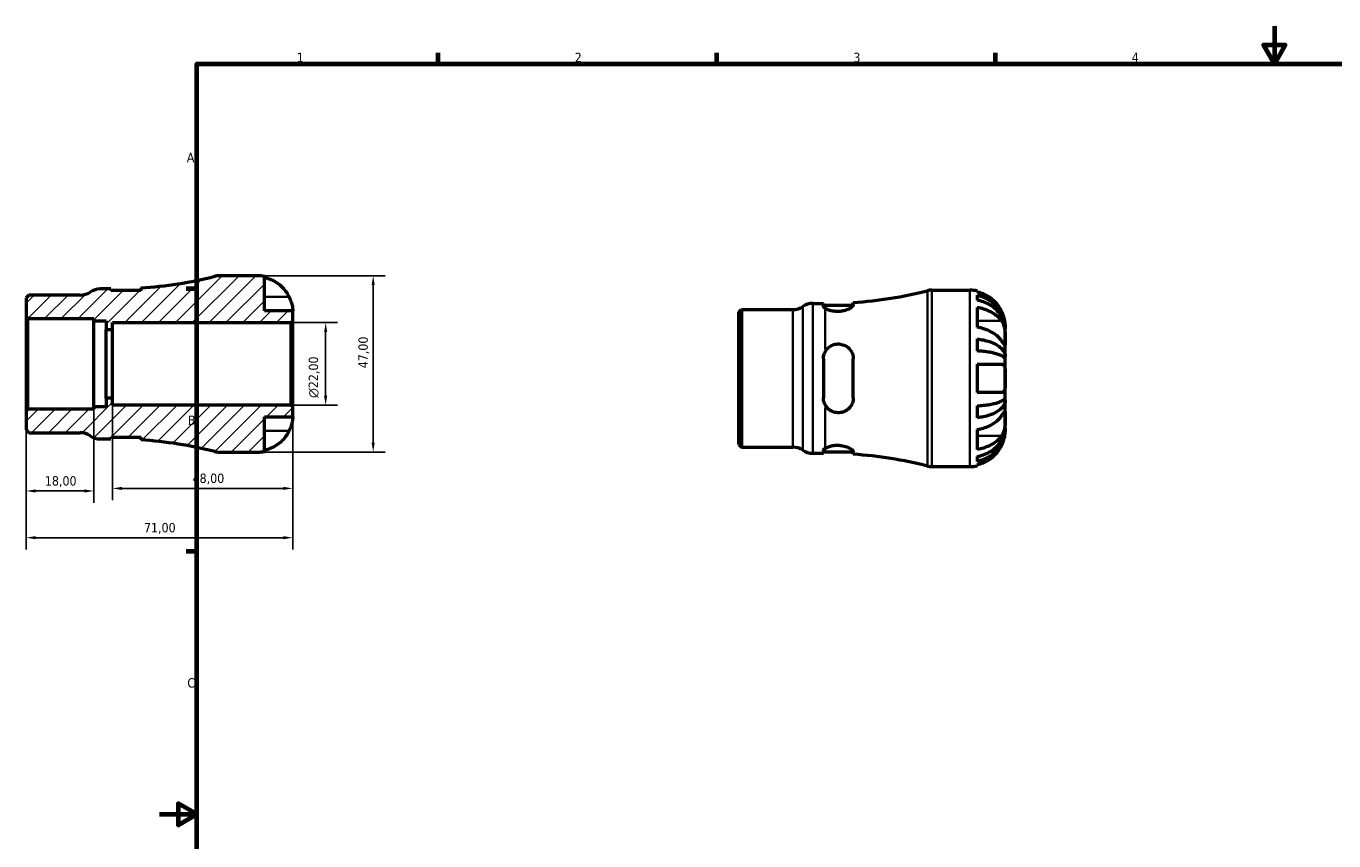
# Model space of a CAD drawing. Header units: millimetres. Extents: x -36 to 661, y 0 to 420.
# Tile 2 of 3: x -36 to 313, y 203 to 420. Entities that reach past the tile are written whole.
import ezdxf

# ---------------------------------------------------------------- set-up
doc = ezdxf.new("R2010")
doc.units = ezdxf.units.MM
for name, color, linetype, lineweight in [('Border (ISO)', 7, 'Continuous', 70), ('Dimension (ISO)', 7, 'Continuous', 25), ('Hatch (ISO)', 7, 'Continuous', 18), ('Visible (ISO)', 7, 'Continuous', 50), ('Visible Narrow (ISO)', 7, 'Continuous', 35)]:
    doc.layers.add(name, color=color, linetype=linetype, lineweight=lineweight)
doc.styles.add('Note Text (ISO)', font='tahoma.ttf')
doc.dimstyles.new('Default (ISO)', dxfattribs={"dimtxt": 2.5, "dimasz": 2.5, "dimexe": 3.175, "dimexo": 0, "dimgap": 0.762, "dimtad": 1, "dimrnd": 1e-08, "dimzin": 0, "dimtxsty": 'Note Text (ISO)', "dimcen": 0.09, "dimdle": 10, "dimclrd": 256, "dimclre": 256, "dimclrt": 232, "dimazin": 0, "dimtfac": 1.40208, "dimtmove": 0, "dimatfit": 3, "dimfxl": 1, "dimtolj": 1, "dimtzin": 0, "dimlwd": -1, "dimlwe": -1, "dimarcsym": 0})

# ---------------------------------------------------------------- blocks, each defined once
blk = doc.blocks.new('Borders Default Border')
at = {"layer": 'Border (ISO)'}
for p, q in [((74.25, 410), (74.25, 412.9)), ((148.5, 410), (148.5, 412.9)), ((222.75, 410), (222.75, 412.9)), ((10, 350), (7.1, 350)), ((10, 280), (7.1, 280))]:
    blk.add_line(p, q, dxfattribs=at)
at = {"layer": 'Border (ISO)', "flags": 128}
for points in [[(297, 420), (297, 410), (294.11, 415), (299.89, 415), (297, 410)], [(10, 10), (10, 410), (584, 410), (584, 10), (10, 10)], [(0, 210), (10, 210), (5, 212.89), (5, 207.11), (10, 210)]]:
    blk.add_lwpolyline(points, dxfattribs=at)
at = {"layer": 'Border (ISO)', "color": 232, "true_color": 0xca0064, "char_height": 2.5, "attachment_point": 7, "style": 'Note Text (ISO)'}
for s, insert in [('1', (36.56, 410.4)), ('2', (110.62, 410.4)), ('3', (184.85, 410.35)), ('4', (259, 410.4)), ('A', (7.29, 383.75)), ('B', (7.59, 313.75)), ('C', (7.43, 243.71))]:
    blk.add_mtext(s, dxfattribs=dict(at, insert=insert))
blk = doc.blocks.new('*D7')
at = {"layer": 'Defpoints', "color": 0, "transparency": 16777216}
for p in [(26.1, 353.5), (26.1, 306.5), (56.94, 306.5)]:
    blk.add_point(p, dxfattribs=at)
at = {"layer": 'Dimension (ISO)', "transparency": 16777216}
for p, q in [((26.1, 353.5), (60.11, 353.5)), ((56.94, 351), (56.94, 309)), ((26.1, 306.5), (60.11, 306.5))]:
    blk.add_line(p, q, dxfattribs=at)
for points in [[(56.52, 351), (57.35, 351), (56.94, 353.5)], [(56.52, 309), (57.35, 309), (56.94, 306.5)]]:
    blk.add_solid(points, dxfattribs=at)
at = {"layer": 'Dimension (ISO)', "color": 232, "true_color": 0xca0064, "transparency": 16777216, "insert": (53, 328.83), "char_height": 2.5, "attachment_point": 1, "rotation": 90, "style": 'Note Text (ISO)'}
blk.add_mtext('\\A1;47,00', dxfattribs=at)
blk = doc.blocks.new('*D8')
at = {"layer": 'Defpoints', "color": 0, "transparency": 16777216}
for p in [(35.03, 341), (44.28, 341), (35.03, 319)]:
    blk.add_point(p, dxfattribs=at)
at = {"layer": 'Dimension (ISO)', "transparency": 16777216}
for p, q in [((35.03, 341), (47.45, 341)), ((44.28, 321.5), (44.28, 338.5)), ((35.03, 319), (47.45, 319))]:
    blk.add_line(p, q, dxfattribs=at)
for points in [[(43.86, 338.5), (44.69, 338.5), (44.28, 341)], [(43.86, 321.5), (44.69, 321.5), (44.28, 319)]]:
    blk.add_solid(points, dxfattribs=at)
at = {"layer": 'Dimension (ISO)', "color": 232, "true_color": 0xca0064, "transparency": 16777216, "insert": (39.75, 320.94), "char_height": 2.5, "attachment_point": 1, "rotation": 90, "style": 'Note Text (ISO)'}
blk.add_mtext('\\A1;\\fAIGDT|b0|i0;\\H2.5000;\\ln\\fTahoma|b0|i0;\\H2.5000;22,00', dxfattribs=at)
blk = doc.blocks.new('*D9')
at = {"layer": 'Defpoints', "color": 0, "transparency": 16777216}
for p in [(-12.5, 320.83), (35.5, 318.53), (-12.5, 296.83)]:
    blk.add_point(p, dxfattribs=at)
at = {"layer": 'Dimension (ISO)', "transparency": 16777216}
for p, q in [((-12.5, 320.83), (-12.5, 293.65)), ((35.5, 318.53), (35.5, 293.65)), ((33, 296.83), (-10, 296.83))]:
    blk.add_line(p, q, dxfattribs=at)
for points in [[(-10, 297.24), (-10, 296.41), (-12.5, 296.83)], [(33, 297.24), (33, 296.41), (35.5, 296.83)]]:
    blk.add_solid(points, dxfattribs=at)
at = {"layer": 'Dimension (ISO)', "color": 232, "true_color": 0xca0064, "transparency": 16777216, "insert": (8.83, 300.77), "char_height": 2.5, "attachment_point": 1, "style": 'Note Text (ISO)'}
blk.add_mtext('\\A1;48,00', dxfattribs=at)
blk = doc.blocks.new('*D10')
at = {"layer": 'Defpoints', "color": 0, "transparency": 16777216}
for p in [(-35.5, 317.47), (-17.5, 318.54), (-35.5, 296.14)]:
    blk.add_point(p, dxfattribs=at)
at = {"layer": 'Dimension (ISO)', "transparency": 16777216}
for p, q in [((-35.5, 317.47), (-35.5, 292.97)), ((-17.5, 318.54), (-17.5, 292.97)), ((-20, 296.14), (-33, 296.14))]:
    blk.add_line(p, q, dxfattribs=at)
for points in [[(-33, 296.56), (-33, 295.72), (-35.5, 296.14)], [(-20, 296.56), (-20, 295.72), (-17.5, 296.14)]]:
    blk.add_solid(points, dxfattribs=at)
at = {"layer": 'Dimension (ISO)', "color": 232, "true_color": 0xca0064, "transparency": 16777216, "insert": (-30.52, 300.08), "char_height": 2.5, "attachment_point": 1, "style": 'Note Text (ISO)'}
blk.add_mtext('\\A1;18,00', dxfattribs=at)
blk = doc.blocks.new('*D11')
at = {"layer": 'Defpoints', "color": 0, "transparency": 16777216}
for p in [(-35.5, 317.47), (35.5, 318.53), (35.5, 283.69)]:
    blk.add_point(p, dxfattribs=at)
at = {"layer": 'Dimension (ISO)', "transparency": 16777216}
for p, q in [((-35.5, 317.47), (-35.5, 280.51)), ((35.5, 318.53), (35.5, 280.51)), ((-33, 283.69), (33, 283.69))]:
    blk.add_line(p, q, dxfattribs=at)
for points in [[(-33, 284.11), (-33, 283.27), (-35.5, 283.69)], [(33, 284.11), (33, 283.27), (35.5, 283.69)]]:
    blk.add_solid(points, dxfattribs=at)
at = {"layer": 'Dimension (ISO)', "color": 232, "true_color": 0xca0064, "transparency": 16777216, "insert": (-4.12, 287.62), "char_height": 2.5, "attachment_point": 1, "style": 'Note Text (ISO)'}
blk.add_mtext('\\A1;71,00', dxfattribs=at)

msp = doc.modelspace()

# ---------------------------------------------------------------- hatches: boundary and pattern name
at = {"layer": 'Hatch (ISO)'}
h = msp.add_hatch(dxfattribs=at)
h.set_pattern_fill('ANSI31', color=256, scale=25.4, style=0)
h.set_pattern_definition([(45, (0, 0), (-2.245064, 2.245064), [])])
edge = h.paths.add_edge_path()
edge.add_line((-35.501, 342.529), (-35.031, 342.058))
edge.add_line((-35.031, 342.058), (-17.501, 342.058))
edge.add_line((-17.501, 342.058), (-17.501, 341.456))
edge.add_line((-17.501, 341.456), (-14.151, 341.456))
edge.add_line((-14.151, 341.456), (-14.151, 339.167))
edge.add_line((-14.151, 339.167), (-12.501, 339.167))
edge.add_line((-12.501, 339.167), (-12.501, 341))
edge.add_line((-12.501, 341), (35.029, 341))
edge.add_line((35.029, 341), (35.499, 341.47))
edge.add_line((35.499, 341.47), (35.499, 344.1))
edge.add_line((35.499, 344.1), (27.979, 344.1))
edge.add_line((27.979, 344.1), (27.979, 353.31))
edge.add_ellipse((26.099, 344.1), major_axis=(1.88, 9.21), ratio=1, start_angle=0, end_angle=11.53696)
edge.add_line((26.099, 353.5), (15.928, 353.5))
edge.add_ellipse((15.928, 348.8), major_axis=(0, 4.7), ratio=1, start_angle=0, end_angle=14.13648)
edge.add_ellipse((-12.501, 461.676), major_axis=(27.281, -108.318), ratio=1, start_angle=349.72738, end_angle=360, ccw=False)
edge.add_line((-4.974, 350.229), (-4.974, 349.535))
edge.add_line((-4.974, 349.535), (-12.964, 349.535))
edge.add_line((-12.964, 349.535), (-12.964, 349.975))
edge.add_line((-12.964, 349.975), (-15.761, 349.975))
edge.add_ellipse((-15.761, 345.275), major_axis=(0, 4.7), ratio=1, start_angle=0, end_angle=34.41151)
edge.add_ellipse((-21.073, 353.03), major_axis=(2.656, -3.878), ratio=1, start_angle=325.58849, end_angle=360, ccw=False)
edge.add_line((-21.073, 348.33), (-34.778, 348.33))
edge.add_line((-34.778, 348.33), (-35.501, 347.606))
edge.add_line((-35.501, 347.606), (-35.501, 342.529))
edge = h.paths.add_edge_path()
edge.add_line((-35.031, 317.942), (-35.501, 317.471))
edge.add_line((-35.501, 317.471), (-35.501, 312.394))
edge.add_line((-35.501, 312.394), (-34.778, 311.67))
edge.add_line((-34.778, 311.67), (-21.073, 311.67))
edge.add_ellipse((-21.073, 306.97), major_axis=(0, 4.7), ratio=1, start_angle=325.58849, end_angle=360, ccw=False)
edge.add_ellipse((-15.761, 314.725), major_axis=(-2.656, -3.878), ratio=1, start_angle=0, end_angle=34.41151)
edge.add_line((-15.761, 310.025), (-12.964, 310.025))
edge.add_line((-12.964, 310.025), (-12.964, 310.465))
edge.add_line((-12.964, 310.465), (-4.974, 310.465))
edge.add_line((-4.974, 310.465), (-4.974, 309.771))
edge.add_ellipse((-12.501, 198.324), major_axis=(7.527, 111.447), ratio=1, start_angle=349.72738, end_angle=360, ccw=False)
edge.add_ellipse((15.928, 311.2), major_axis=(-1.148, -4.558), ratio=1, start_angle=0, end_angle=14.13648)
edge.add_line((15.928, 306.5), (26.099, 306.5))
edge.add_ellipse((26.099, 315.9), major_axis=(0, -9.4), ratio=1, start_angle=0, end_angle=11.53696)
edge.add_line((27.979, 306.69), (27.979, 315.9))
edge.add_line((27.979, 315.9), (35.499, 315.9))
edge.add_line((35.499, 315.9), (35.499, 318.53))
edge.add_line((35.499, 318.53), (35.029, 319))
edge.add_line((35.029, 319), (-12.501, 319))
edge.add_line((-12.501, 319), (-12.501, 320.833))
edge.add_line((-12.501, 320.833), (-14.151, 320.833))
edge.add_line((-14.151, 320.833), (-14.151, 318.544))
edge.add_line((-14.151, 318.544), (-17.501, 318.544))
edge.add_line((-17.501, 318.544), (-17.501, 317.942))
edge.add_line((-17.501, 317.942), (-35.031, 317.942))

# ---------------------------------------------------------------- linework, layer by layer
at = {"layer": 'Visible (ISO)'}
for p, q in [((26.099, 353.5), (15.928, 353.5)), ((27.979, 344.1), (27.979, 353.31)), ((-12.964, 349.975), (-15.761, 349.975)), ((-12.964, 349.535), (-12.964, 349.975)), ((-4.974, 349.535), (-12.964, 349.535)), ((-4.974, 350.229), (-4.974, 349.535)), ((205.74, 349.647), (215.912, 349.647)), ((217.792, 349.457), (217.792, 349.152)), ((-34.778, 348.33), (-35.501, 347.606)), ((-35.501, 347.606), (-35.501, 342.529)), ((-21.073, 348.33), (-34.778, 348.33)), ((174.052, 346.122), (176.849, 346.122)), ((176.849, 346.122), (176.849, 345.441)), ((176.849, 345.682), (184.838, 345.682)), ((184.839, 345.704), (184.839, 346.376)), ((217.792, 348.284), (217.792, 346.963)), ((217.792, 345.073), (217.792, 339.755)), ((-35.501, 342.529), (-35.031, 342.058)), ((-35.501, 342.529), (-35.501, 317.471)), ((-35.031, 342.058), (-17.501, 342.058)), ((-35.031, 317.942), (-35.031, 342.058)), ((-17.501, 342.058), (-17.501, 341.456)), ((-17.501, 341.456), (-14.151, 341.456)), ((-17.501, 318.544), (-17.501, 341.456)), ((-14.151, 341.456), (-14.151, 339.167)), ((35.499, 344.1), (27.979, 344.1)), ((35.029, 341), (35.499, 341.47)), ((35.499, 341.47), (35.499, 344.1)), ((35.499, 318.53), (35.499, 341.47)), ((154.312, 343.753), (155.035, 344.477)), ((154.312, 308.54), (154.312, 343.753)), ((155.035, 344.477), (168.74, 344.477)), ((155.035, 344.477), (155.035, 307.817)), ((-14.151, 339.167), (-12.501, 339.167)), ((-14.151, 320.833), (-14.151, 339.167)), ((-12.501, 339.167), (-12.501, 341)), ((-12.501, 341), (35.029, 341)), ((-12.501, 320.833), (-12.501, 339.167)), ((35.029, 341), (35.029, 319)), ((225.312, 339.336), (225.304, 339.336)), ((225.312, 339.336), (225.312, 340.247)), ((225.312, 338.999), (225.312, 339.336)), ((225.312, 336.117), (225.312, 338.999)), ((217.792, 336.638), (217.792, 333.448)), ((225.312, 331.947), (225.312, 336.117)), ((176.849, 331.317), (176.849, 320.977)), ((184.839, 320.977), (184.839, 331.317)), ((225.312, 331.947), (224.739, 331.947)), ((225.312, 331.134), (225.312, 331.947)), ((225.312, 326.147), (225.312, 331.134)), ((217.792, 329.907), (217.792, 322.387)), ((225.312, 321.16), (225.312, 326.147)), ((-12.501, 320.833), (-14.151, 320.833)), ((-14.151, 320.833), (-14.151, 318.544)), ((-12.501, 319), (-12.501, 320.833)), ((225.312, 320.347), (225.312, 321.16)), ((-35.031, 317.942), (-35.501, 317.471)), ((-35.501, 317.471), (-35.501, 312.394)), ((-17.501, 317.942), (-35.031, 317.942)), ((-14.151, 318.544), (-17.501, 318.544)), ((-17.501, 318.544), (-17.501, 317.942)), ((35.029, 319), (-12.501, 319)), ((35.499, 318.53), (35.029, 319)), ((35.499, 315.9), (35.499, 318.53)), ((217.792, 318.846), (217.792, 315.656)), ((225.312, 320.347), (224.739, 320.347)), ((225.312, 316.177), (225.312, 320.347)), ((27.979, 306.69), (27.979, 315.9)), ((27.979, 315.9), (35.499, 315.9)), ((225.312, 313.295), (225.312, 316.177)), ((-35.501, 312.394), (-34.778, 311.67)), ((-34.778, 311.67), (-21.073, 311.67)), ((-15.761, 310.025), (-12.964, 310.025)), ((-12.964, 310.025), (-12.964, 310.465)), ((-12.964, 310.465), (-4.974, 310.465)), ((-4.974, 310.465), (-4.974, 309.771)), ((217.792, 312.539), (217.792, 307.221)), ((225.312, 312.958), (225.304, 312.958)), ((225.312, 312.958), (225.312, 313.295)), ((225.312, 312.047), (225.312, 312.958)), ((154.312, 308.54), (155.035, 307.817)), ((155.035, 307.817), (168.74, 307.817)), ((176.849, 306.853), (176.849, 306.172)), ((176.849, 306.612), (184.838, 306.612)), ((184.839, 305.918), (184.839, 306.59)), ((15.928, 306.5), (26.099, 306.5)), ((174.052, 306.172), (176.849, 306.172)), ((217.792, 305.331), (217.792, 304.01)), ((217.792, 303.142), (217.792, 302.837)), ((205.74, 302.647), (215.912, 302.647))]:
    msp.add_line(p, q, dxfattribs=at)
for centre, radius, start, end in [((-12.501, 461.676), 111.701, 273.86385, 284.13648), ((15.928, 348.8), 4.7, 90, 104.13648), ((26.099, 344.1), 9.4, 78.46304, 90), ((-21.073, 353.03), 4.7, 270, 304.41151), ((-15.761, 345.275), 4.7, 90, 124.41151), ((177.312, 457.823), 111.701, 273.86385, 284.13648), ((205.74, 344.947), 4.7, 90, 104.13648), ((215.912, 340.247), 9.4, 78.46304, 90), ((168.74, 349.177), 4.7, 270, 304.41151), ((174.052, 341.422), 4.7, 90, 124.41151), ((-21.073, 306.97), 4.7, 55.58849, 90), ((-15.761, 314.725), 4.7, 235.58849, 270), ((-12.501, 198.324), 111.701, 75.86352, 86.13615), ((15.928, 311.2), 4.7, 255.86352, 270), ((26.099, 315.9), 9.4, 270, 281.53696), ((168.74, 303.117), 4.7, 55.58849, 90), ((174.052, 310.872), 4.7, 235.58849, 270), ((177.312, 194.471), 111.701, 75.86352, 86.13615), ((205.74, 307.347), 4.7, 255.86352, 270), ((215.912, 312.047), 9.4, 270, 281.53696)]:
    msp.add_arc(centre, radius, start, end, dxfattribs=at)
for points, knots in [([(27.979, 353.005), (28.575, 352.881), (29.157, 352.697), (30.209, 352.258), (30.772, 351.961), (31.821, 351.254), (32.308, 350.844), (33.131, 350.015), (33.541, 349.518), (34.135, 348.619), (34.35, 348.238), (34.532, 347.86)], [0.17834588, 0.17834588, 0.17834588, 0.17834588, 0.34594654, 0.34594654, 0.52006504, 0.52006504, 0.69418354, 0.69418354, 0.87054778, 0.87054778, 0.99054939, 0.99054939, 0.99054939, 0.99054939]), ([(224.345, 344.007), (224.163, 344.385), (223.948, 344.766), (223.354, 345.665), (222.944, 346.162), (222.121, 346.991), (221.634, 347.401), (220.584, 348.108), (220.022, 348.405), (218.97, 348.844), (218.388, 349.028), (217.792, 349.152)], [4.77137513, 4.77137513, 4.77137513, 4.77137513, 4.89137673, 4.89137673, 5.06774097, 5.06774097, 5.24185947, 5.24185947, 5.41597797, 5.41597797, 5.58357864, 5.58357864, 5.58357864, 5.58357864]), ([(34.532, 347.86), (34.611, 347.698), (34.685, 347.534), (34.86, 347.123), (34.954, 346.878), (35.115, 346.405), (35.183, 346.179), (35.316, 345.673), (35.371, 345.405), (35.463, 344.836), (35.483, 344.572), (35.501, 344.198), (35.499, 344.1), (35.499, 344.1)], [-0.60621589, -0.60621589, -0.60621589, -0.60621589, -0.55227801, -0.55227801, -0.47200698, -0.47200698, -0.39488132, -0.39488132, -0.29193172, -0.29193172, -0.14888631, -0.14888631, 0, 0, 0, 0]), ([(177.312, 344.841), (177.258, 344.88), (177.209, 344.918), (176.954, 345.133), (176.849, 345.303), (176.849, 345.441)], [0.4285854, 0.4285854, 0.4285854, 0.4285854, 0.4626713, 0.4626713, 0.62286074, 0.62286074, 0.62286074, 0.62286074]), ([(184.839, 345.704), (184.839, 345.67), (184.833, 345.635), (184.778, 345.468), (184.661, 345.32), (184.271, 344.986), (183.979, 344.799), (183.265, 344.455), (182.846, 344.298), (181.963, 344.072), (181.514, 343.998), (180.579, 343.938), (180.11, 343.955), (179.174, 344.079), (178.728, 344.191), (177.914, 344.48), (177.565, 344.661), (177.312, 344.841)], [-1.102607, -1.102607, -1.102607, -1.102607, -1.063171, -1.063171, -0.9230373, -0.9230373, -0.7636174, -0.7636174, -0.6075855, -0.6075855, -0.4679985, -0.4679985, -0.3256296, -0.3256296, -0.1712663, -0.1712663, -0.0000369, -0.0000369, -0.0000369, -0.0000369]), ([(217.792, 348.284), (218.395, 348.165), (218.984, 347.985), (220.041, 347.561), (220.604, 347.274), (221.656, 346.593), (222.144, 346.198), (222.965, 345.403), (223.373, 344.929), (224.076, 343.907), (224.371, 343.361), (224.817, 342.318), (225.007, 341.727), (225.254, 340.518), (225.312, 339.901), (225.312, 339.336)], [0.1783332, 0.1783332, 0.1783332, 0.1783332, 0.3476903, 0.3476903, 0.5217225, 0.5217225, 0.6957547, 0.6957547, 0.8701492, 0.8701492, 1.0445437, 1.0445437, 1.2196413, 1.2196413, 1.3947389, 1.3947389, 1.3947389, 1.3947389]), ([(225.312, 338.999), (225.312, 339.502), (225.254, 340.051), (225.007, 341.127), (224.817, 341.653), (224.371, 342.581), (224.076, 343.068), (223.373, 343.976), (222.965, 344.398), (222.144, 345.107), (221.656, 345.458), (220.604, 346.064), (220.041, 346.319), (218.984, 346.697), (218.395, 346.857), (217.792, 346.963)], [4.1995134, 4.1995134, 4.1995134, 4.1995134, 4.3746111, 4.3746111, 4.5497087, 4.5497087, 4.7241032, 4.7241032, 4.8984976, 4.8984976, 5.0725298, 5.0725298, 5.246562, 5.246562, 5.4159191, 5.4159191, 5.4159191, 5.4159191]), ([(217.792, 345.073), (218.388, 344.985), (218.97, 344.855), (220.022, 344.545), (220.584, 344.334), (221.634, 343.835), (222.121, 343.545), (222.944, 342.958), (223.354, 342.607), (223.948, 341.971), (224.163, 341.702), (224.345, 341.435)], [0.17834588, 0.17834588, 0.17834588, 0.17834588, 0.34594654, 0.34594654, 0.52006504, 0.52006504, 0.69418354, 0.69418354, 0.87054778, 0.87054778, 0.99054939, 0.99054939, 0.99054939, 0.99054939]), ([(225.312, 340.247), (225.312, 340.247), (225.313, 340.329), (225.301, 340.634), (225.288, 340.838), (225.223, 341.338), (225.172, 341.624), (225.043, 342.16), (224.978, 342.39), (224.826, 342.858), (224.741, 343.093), (224.553, 343.557), (224.453, 343.783), (224.345, 344.007)], [-2.59717522, -2.59717522, -2.59717522, -2.59717522, -2.46073603, -2.46073603, -2.33868849, -2.33868849, -2.22225231, -2.22225231, -2.14194586, -2.14194586, -2.06419522, -2.06419522, -1.98941846, -1.98941846, -1.98941846, -1.98941846]), ([(224.345, 341.435), (224.428, 341.313), (224.506, 341.182), (224.681, 340.849), (224.772, 340.641), (224.93, 340.2), (224.997, 339.97), (225.129, 339.405), (225.184, 339.068), (225.276, 338.252), (225.296, 337.783), (225.314, 336.885), (225.312, 336.468), (225.312, 336.117)], [-0.60650734, -0.60650734, -0.60650734, -0.60650734, -0.5494293, -0.5494293, -0.47126615, -0.47126615, -0.395133, -0.395133, -0.2918162, -0.2918162, -0.14889211, -0.14889211, 0, 0, 0, 0]), ([(224.345, 336.117), (224.163, 336.384), (223.948, 336.654), (223.354, 337.289), (222.944, 337.641), (222.121, 338.227), (221.634, 338.517), (220.584, 339.017), (220.022, 339.227), (218.97, 339.537), (218.388, 339.668), (217.792, 339.755)], [4.77137513, 4.77137513, 4.77137513, 4.77137513, 4.89137673, 4.89137673, 5.06774097, 5.06774097, 5.24185947, 5.24185947, 5.41597797, 5.41597797, 5.58357864, 5.58357864, 5.58357864, 5.58357864]), ([(177.312, 333.184), (177.495, 333.531), (177.73, 333.851), (178.302, 334.427), (178.643, 334.678), (179.426, 335.08), (179.867, 335.218), (180.793, 335.339), (181.261, 335.317), (182.215, 335.104), (182.68, 334.9), (183.552, 334.307), (183.939, 333.902), (184.508, 332.992), (184.698, 332.494), (184.821, 331.754), (184.839, 331.536), (184.839, 331.317)], [-1.1856021, -1.1856021, -1.1856021, -1.1856021, -1.0612749, -1.0612749, -0.930582, -0.930582, -0.7910289, -0.7910289, -0.6498053, -0.6498053, -0.4939508, -0.4939508, -0.318334, -0.318334, -0.1512367, -0.1512367, -0.0829773, -0.0829773, -0.0829773, -0.0829773]), ([(217.792, 336.638), (218.395, 336.575), (218.984, 336.481), (220.041, 336.258), (220.604, 336.108), (221.656, 335.751), (222.144, 335.544), (222.965, 335.127), (223.373, 334.879), (224.076, 334.343), (224.371, 334.057), (224.817, 333.51), (225.007, 333.2), (225.254, 332.566), (225.312, 332.243), (225.312, 331.947)], [0.1783332, 0.1783332, 0.1783332, 0.1783332, 0.3476903, 0.3476903, 0.5217225, 0.5217225, 0.6957547, 0.6957547, 0.8701492, 0.8701492, 1.0445437, 1.0445437, 1.2196413, 1.2196413, 1.3947389, 1.3947389, 1.3947389, 1.3947389]), ([(225.312, 336.117), (225.312, 335.944), (225.312, 335.788), (225.311, 335.505), (225.309, 335.382), (225.296, 335.136), (225.28, 335.048), (225.207, 335), (225.154, 335.031), (225.023, 335.17), (224.958, 335.251), (224.805, 335.455), (224.719, 335.576), (224.537, 335.836), (224.444, 335.972), (224.345, 336.117)], [0, 0, 0, 0, 0.07360885, 0.07360885, 0.1523632, 0.1523632, 0.27278478, 0.27278478, 0.3835529, 0.3835529, 0.46144299, 0.46144299, 0.53821456, 0.53821456, 0.60692619, 0.60692619, 0.60692619, 0.60692619]), ([(176.849, 331.317), (176.849, 331.833), (176.954, 332.376), (177.209, 332.979), (177.258, 333.082), (177.312, 333.184)], [0.60728459, 0.60728459, 0.60728459, 0.60728459, 0.76747404, 0.76747404, 0.80155994, 0.80155994, 0.80155994, 0.80155994]), ([(225.312, 331.134), (225.312, 331.28), (225.254, 331.439), (225.007, 331.752), (224.817, 331.905), (224.371, 332.175), (224.076, 332.316), (223.373, 332.58), (222.965, 332.703), (222.144, 332.908), (221.656, 333.011), (220.604, 333.187), (220.041, 333.261), (218.984, 333.37), (218.395, 333.417), (217.792, 333.448)], [4.1995134, 4.1995134, 4.1995134, 4.1995134, 4.3746111, 4.3746111, 4.5497087, 4.5497087, 4.7241032, 4.7241032, 4.8984976, 4.8984976, 5.0725298, 5.0725298, 5.246562, 5.246562, 5.4159191, 5.4159191, 5.4159191, 5.4159191]), ([(217.792, 329.907), (218.388, 329.907), (218.97, 329.907), (220.022, 329.907), (220.584, 329.907), (221.634, 329.907), (222.121, 329.907), (222.944, 329.907), (223.354, 329.907), (223.948, 329.907), (224.163, 329.907), (224.345, 329.907)], [0.17834588, 0.17834588, 0.17834588, 0.17834588, 0.34594654, 0.34594654, 0.52006504, 0.52006504, 0.69418354, 0.69418354, 0.87054778, 0.87054778, 0.99054939, 0.99054939, 0.99054939, 0.99054939]), ([(224.345, 329.907), (224.423, 329.907), (224.498, 329.896), (224.672, 329.842), (224.766, 329.785), (224.928, 329.623), (224.996, 329.52), (225.129, 329.224), (225.184, 329.015), (225.276, 328.431), (225.296, 328.032), (225.314, 327.134), (225.312, 326.643), (225.312, 326.147)], [-0.60621589, -0.60621589, -0.60621589, -0.60621589, -0.55227801, -0.55227801, -0.47200698, -0.47200698, -0.39488132, -0.39488132, -0.29193172, -0.29193172, -0.14888631, -0.14888631, 0, 0, 0, 0]), ([(225.312, 326.147), (225.312, 325.692), (225.313, 325.241), (225.301, 324.437), (225.288, 324.083), (225.223, 323.471), (225.172, 323.214), (225.043, 322.861), (224.978, 322.743), (224.826, 322.558), (224.741, 322.492), (224.553, 322.407), (224.453, 322.387), (224.345, 322.387)], [-2.59717522, -2.59717522, -2.59717522, -2.59717522, -2.46073603, -2.46073603, -2.33868849, -2.33868849, -2.22225231, -2.22225231, -2.14194586, -2.14194586, -2.06419522, -2.06419522, -1.98941846, -1.98941846, -1.98941846, -1.98941846]), ([(177.312, 319.11), (177.258, 319.211), (177.209, 319.315), (176.954, 319.918), (176.849, 320.461), (176.849, 320.977)], [0.4285854, 0.4285854, 0.4285854, 0.4285854, 0.4626713, 0.4626713, 0.62286074, 0.62286074, 0.62286074, 0.62286074]), ([(184.839, 320.977), (184.839, 320.85), (184.833, 320.724), (184.778, 320.152), (184.661, 319.72), (184.271, 318.864), (183.979, 318.451), (183.265, 317.761), (182.846, 317.483), (181.963, 317.115), (181.514, 317.011), (180.579, 316.963), (180.11, 317.022), (179.174, 317.312), (178.728, 317.552), (177.914, 318.206), (177.565, 318.631), (177.312, 319.11)], [-1.102607, -1.102607, -1.102607, -1.102607, -1.063171, -1.063171, -0.9230373, -0.9230373, -0.7636174, -0.7636174, -0.6075855, -0.6075855, -0.4679985, -0.4679985, -0.3256296, -0.3256296, -0.1712663, -0.1712663, -0.0000369, -0.0000369, -0.0000369, -0.0000369]), ([(224.345, 322.387), (224.163, 322.387), (223.948, 322.387), (223.354, 322.387), (222.944, 322.387), (222.121, 322.387), (221.634, 322.387), (220.584, 322.387), (220.022, 322.387), (218.97, 322.387), (218.388, 322.387), (217.792, 322.387)], [4.77137513, 4.77137513, 4.77137513, 4.77137513, 4.89137673, 4.89137673, 5.06774097, 5.06774097, 5.24185947, 5.24185947, 5.41597797, 5.41597797, 5.58357864, 5.58357864, 5.58357864, 5.58357864]), ([(217.792, 318.846), (218.395, 318.877), (218.984, 318.923), (220.041, 319.033), (220.604, 319.107), (221.656, 319.283), (222.144, 319.385), (222.965, 319.591), (223.373, 319.714), (224.076, 319.978), (224.371, 320.119), (224.817, 320.389), (225.007, 320.542), (225.254, 320.854), (225.312, 321.014), (225.312, 321.16)], [0.1783332, 0.1783332, 0.1783332, 0.1783332, 0.3476903, 0.3476903, 0.5217225, 0.5217225, 0.6957547, 0.6957547, 0.8701492, 0.8701492, 1.0445437, 1.0445437, 1.2196413, 1.2196413, 1.3947389, 1.3947389, 1.3947389, 1.3947389]), ([(225.312, 320.347), (225.312, 320.051), (225.254, 319.727), (225.007, 319.094), (224.817, 318.784), (224.371, 318.237), (224.076, 317.95), (223.373, 317.415), (222.965, 317.167), (222.144, 316.75), (221.656, 316.543), (220.604, 316.185), (220.041, 316.035), (218.984, 315.813), (218.395, 315.719), (217.792, 315.656)], [4.1995134, 4.1995134, 4.1995134, 4.1995134, 4.3746111, 4.3746111, 4.5497087, 4.5497087, 4.7241032, 4.7241032, 4.8984976, 4.8984976, 5.0725298, 5.0725298, 5.246562, 5.246562, 5.4159191, 5.4159191, 5.4159191, 5.4159191]), ([(224.345, 316.177), (224.428, 316.298), (224.506, 316.412), (224.681, 316.664), (224.772, 316.792), (224.93, 317.006), (224.997, 317.092), (225.129, 317.24), (225.184, 317.282), (225.276, 317.271), (225.296, 317.176), (225.314, 316.805), (225.312, 316.528), (225.312, 316.177)], [-0.60650734, -0.60650734, -0.60650734, -0.60650734, -0.5494293, -0.5494293, -0.47126615, -0.47126615, -0.395133, -0.395133, -0.2918162, -0.2918162, -0.14889211, -0.14889211, 0, 0, 0, 0]), ([(35.499, 315.9), (35.499, 315.9), (35.5, 315.817), (35.488, 315.513), (35.475, 315.309), (35.41, 314.809), (35.359, 314.523), (35.23, 313.987), (35.165, 313.757), (35.013, 313.288), (34.928, 313.053), (34.74, 312.59), (34.64, 312.364), (34.532, 312.14)], [-2.59717522, -2.59717522, -2.59717522, -2.59717522, -2.46073603, -2.46073603, -2.33868849, -2.33868849, -2.22225231, -2.22225231, -2.14194586, -2.14194586, -2.06419522, -2.06419522, -1.98941846, -1.98941846, -1.98941846, -1.98941846]), ([(217.792, 312.539), (218.388, 312.626), (218.97, 312.757), (220.022, 313.067), (220.584, 313.277), (221.634, 313.777), (222.121, 314.067), (222.944, 314.653), (223.354, 315.004), (223.948, 315.64), (224.163, 315.909), (224.345, 316.177)], [0.17834588, 0.17834588, 0.17834588, 0.17834588, 0.34594654, 0.34594654, 0.52006504, 0.52006504, 0.69418354, 0.69418354, 0.87054778, 0.87054778, 0.99054939, 0.99054939, 0.99054939, 0.99054939]), ([(225.312, 316.177), (225.312, 316.003), (225.312, 315.813), (225.311, 315.391), (225.309, 315.158), (225.296, 314.543), (225.28, 314.15), (225.207, 313.385), (225.154, 313.021), (225.023, 312.423), (224.958, 312.185), (224.805, 311.738), (224.719, 311.529), (224.537, 311.164), (224.444, 311.005), (224.345, 310.859)], [0, 0, 0, 0, 0.07360885, 0.07360885, 0.1523632, 0.1523632, 0.27278478, 0.27278478, 0.3835529, 0.3835529, 0.46144299, 0.46144299, 0.53821456, 0.53821456, 0.60692619, 0.60692619, 0.60692619, 0.60692619]), ([(34.532, 312.14), (34.35, 311.762), (34.135, 311.381), (33.541, 310.482), (33.131, 309.985), (32.308, 309.156), (31.821, 308.746), (30.772, 308.039), (30.209, 307.742), (29.157, 307.303), (28.575, 307.119), (27.979, 306.995)], [4.77137513, 4.77137513, 4.77137513, 4.77137513, 4.89137673, 4.89137673, 5.06774097, 5.06774097, 5.24185947, 5.24185947, 5.41597797, 5.41597797, 5.58357864, 5.58357864, 5.58357864, 5.58357864]), ([(217.792, 305.331), (218.395, 305.437), (218.984, 305.597), (220.041, 305.975), (220.604, 306.23), (221.656, 306.836), (222.144, 307.187), (222.965, 307.895), (223.373, 308.317), (224.076, 309.226), (224.371, 309.713), (224.817, 310.64), (225.007, 311.167), (225.254, 312.243), (225.312, 312.792), (225.312, 313.295)], [0.1783332, 0.1783332, 0.1783332, 0.1783332, 0.3476903, 0.3476903, 0.5217225, 0.5217225, 0.6957547, 0.6957547, 0.8701492, 0.8701492, 1.0445437, 1.0445437, 1.2196413, 1.2196413, 1.3947389, 1.3947389, 1.3947389, 1.3947389]), ([(225.312, 312.958), (225.312, 312.393), (225.254, 311.776), (225.007, 310.567), (224.817, 309.975), (224.371, 308.933), (224.076, 308.386), (223.373, 307.365), (222.965, 306.891), (222.144, 306.095), (221.656, 305.701), (220.604, 305.02), (220.041, 304.733), (218.984, 304.309), (218.395, 304.129), (217.792, 304.01)], [4.1995134, 4.1995134, 4.1995134, 4.1995134, 4.3746111, 4.3746111, 4.5497087, 4.5497087, 4.7241032, 4.7241032, 4.8984976, 4.8984976, 5.0725298, 5.0725298, 5.246562, 5.246562, 5.4159191, 5.4159191, 5.4159191, 5.4159191]), ([(224.345, 310.859), (224.163, 310.592), (223.948, 310.322), (223.354, 309.687), (222.944, 309.336), (222.121, 308.749), (221.634, 308.459), (220.584, 307.959), (220.022, 307.749), (218.97, 307.439), (218.388, 307.309), (217.792, 307.221)], [4.77137513, 4.77137513, 4.77137513, 4.77137513, 4.89137673, 4.89137673, 5.06774097, 5.06774097, 5.24185947, 5.24185947, 5.41597797, 5.41597797, 5.58357864, 5.58357864, 5.58357864, 5.58357864]), ([(224.345, 308.287), (224.423, 308.449), (224.498, 308.613), (224.672, 309.023), (224.766, 309.269), (224.928, 309.742), (224.996, 309.968), (225.129, 310.474), (225.184, 310.742), (225.276, 311.311), (225.296, 311.575), (225.314, 311.949), (225.312, 312.047), (225.312, 312.047)], [-0.60621589, -0.60621589, -0.60621589, -0.60621589, -0.55227801, -0.55227801, -0.47200698, -0.47200698, -0.39488132, -0.39488132, -0.29193172, -0.29193172, -0.14888631, -0.14888631, 0, 0, 0, 0]), ([(176.849, 306.853), (176.849, 306.991), (176.954, 307.161), (177.209, 307.376), (177.258, 307.414), (177.312, 307.452)], [0.60728459, 0.60728459, 0.60728459, 0.60728459, 0.76747404, 0.76747404, 0.80155994, 0.80155994, 0.80155994, 0.80155994]), ([(177.312, 307.452), (177.495, 307.583), (177.73, 307.714), (178.302, 307.962), (178.643, 308.076), (179.426, 308.258), (179.867, 308.319), (180.793, 308.353), (181.261, 308.323), (182.215, 308.173), (182.68, 308.046), (183.552, 307.721), (183.939, 307.519), (184.508, 307.129), (184.698, 306.942), (184.821, 306.711), (184.839, 306.648), (184.839, 306.59)], [-1.1856021, -1.1856021, -1.1856021, -1.1856021, -1.0612749, -1.0612749, -0.930582, -0.930582, -0.7910289, -0.7910289, -0.6498053, -0.6498053, -0.4939508, -0.4939508, -0.318334, -0.318334, -0.1512367, -0.1512367, -0.0829773, -0.0829773, -0.0829773, -0.0829773]), ([(217.792, 303.142), (218.388, 303.265), (218.97, 303.45), (220.022, 303.889), (220.584, 304.186), (221.634, 304.893), (222.121, 305.303), (222.944, 306.132), (223.354, 306.629), (223.948, 307.528), (224.163, 307.909), (224.345, 308.287)], [0.17834588, 0.17834588, 0.17834588, 0.17834588, 0.34594654, 0.34594654, 0.52006504, 0.52006504, 0.69418354, 0.69418354, 0.87054778, 0.87054778, 0.99054939, 0.99054939, 0.99054939, 0.99054939])]:
    msp.add_open_spline(points, degree=3, knots=knots, dxfattribs=at)
for points in [[(-4.975, 349.535), (-4.974, 349.542), (-4.974, 349.55), (-4.974, 349.557)], [(-4.974, 310.443), (-4.974, 310.45), (-4.974, 310.458), (-4.975, 310.465)]]:
    msp.add_open_spline(points, degree=3, dxfattribs=at)
at = {"layer": 'Visible Narrow (ISO)'}
for p, q in [((204.593, 303.077), (204.593, 349.217)), ((205.74, 349.358), (205.74, 302.936)), ((215.912, 302.936), (215.912, 349.358)), ((34.205, 347.86), (28.306, 347.86)), ((171.396, 307.23), (171.396, 345.064)), ((174.052, 345.876), (174.052, 306.418)), ((168.74, 308.043), (168.74, 344.251)), ((177.312, 333.972), (177.312, 344.525)), ((224.018, 341.435), (218.119, 341.435)), ((177.312, 307.769), (177.312, 318.322)), ((34.205, 312.14), (28.306, 312.14)), ((224.018, 310.859), (218.119, 310.859))]:
    msp.add_line(p, q, dxfattribs=at)

# ---------------------------------------------------------------- block references
msp.add_blockref('Borders Default Border', (0, 0))

# ---------------------------------------------------------------- dimensions: what is measured, and where the dimension line sits
at = {"layer": 'Dimension (ISO)'}
for base, p1, p2, angle, picture, middle in [((56.936, 306.5), (26.099, 353.5), (26.099, 306.5), 90, '*D7', (56.936, 333)), ((-12.501, 296.828), (35.499, 318.53), (-12.501, 320.833), 180, '*D9', (12.999, 296.828)), ((-35.501, 296.14), (-17.501, 318.544), (-35.501, 317.471), 180, '*D10', (-26.501, 296.14)), ((35.499, 283.689), (-35.501, 317.471), (35.499, 318.53), 180, '*D11', (-0.001, 283.689))]:
    dim = msp.add_linear_dim(base=base, p1=p1, p2=p2, angle=angle, dimstyle='Default (ISO)', override={"dimdec": 2, "dimtp": 0, "dimtm": 0, "dimtdec": 2, "dimtofl": 0, "dimatfit": 1}, dxfattribs=at)
    dim.commit()
    dim.dimension.update_dxf_attribs({"geometry": picture, "text_midpoint": middle, "dimtype": 160})
dim = msp.add_linear_dim(base=(44.278, 341), p1=(35.029, 319), p2=(35.029, 341), angle=90, text='\\fAIGDT|b0|i0;\\H2.5000;\\ln\\fTahoma|b0|i0;\\H2.5000;<>', dimstyle='Default (ISO)', override={"dimdec": 2, "dimtp": 0, "dimtm": 0, "dimtdec": 2, "dimtofl": 0, "dimatfit": 1}, dxfattribs=at)
dim.commit()
dim.dimension.update_dxf_attribs({"geometry": '*D8', "text_midpoint": (44.278, 326.5), "dimtype": 160})

doc.saveas('drawing.dxf')
